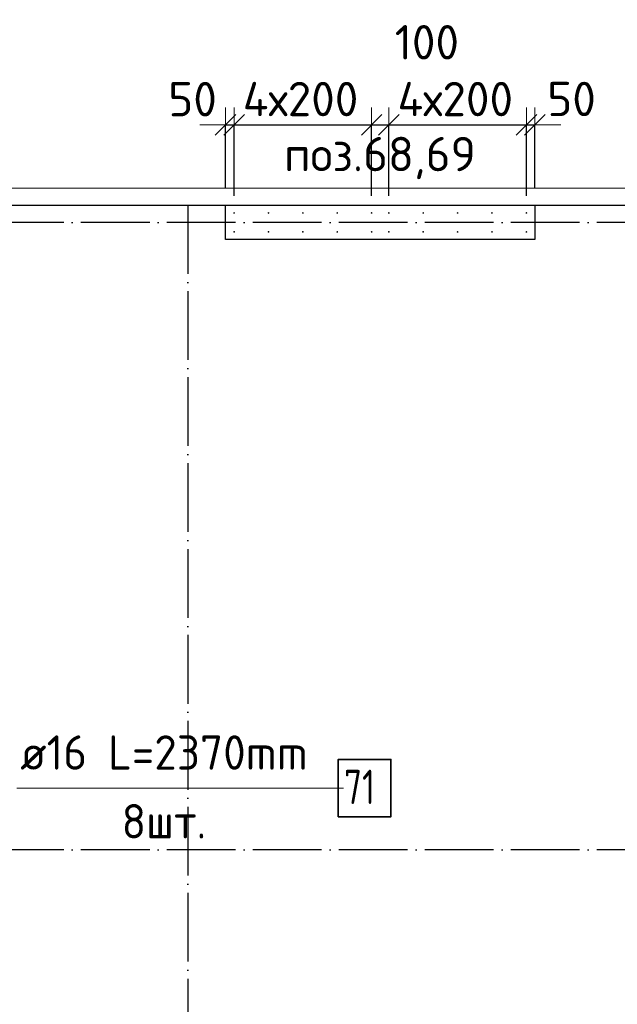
# Model space of a CAD drawing. Header units: millimetres. Extents: x 76517 to 124446, y -73423 to -21861.
# Tile 109 of 117: x 87423 to 90899, y -28059 to -22330. Entities that reach past the tile are written whole.
import ezdxf

# ---------------------------------------------------------------- set-up
doc = ezdxf.new("R2010")
doc.units = ezdxf.units.MM
doc.header["$PDMODE"] = 65
doc.linetypes.add('______11', pattern=[500, 400, -50, 0, -50])
doc.linetypes.add('______5', pattern=[1100, 800, -100, 100, -100])
for name, color, linetype, lineweight in [('Standard', 7, 'Continuous', 25), ('Арм.стержн. Выпуски', 180, 'Continuous', 35), ('Колонна (1)', 7, 'Continuous', 35), ('Размерная линия_ общее_1', 7, 'Continuous', 13), ('Фундамент_ общее', 7, 'Continuous', 35)]:
    doc.layers.add(name, color=color, linetype=linetype, lineweight=lineweight)
doc.layers.add('Осевая линия_ общее', color=7, linetype='______5', lineweight=13, true_color=0xa0a0a0)
doc.styles.add('ISOCPEUR', font='ISOCPEUR')
doc.dimstyles.new('DIMSTYLE_10', dxfattribs={"dimtxt": 200, "dimasz": 200, "dimexe": 0, "dimexo": 0, "dimgap": 100, "dimtad": 2, "dimdec": 0, "dimrnd": 5, "dimzin": 12, "dimdsep": 46, "dimtxsty": 'ISOCPEUR', "dimblk1": 'ALL_ML_STRICH', "dimblk2": 'ALL_ML_STRICH', "dimsah": 1, "dimcen": 0, "dimclrd": 7, "dimclre": 256, "dimclrt": 7, "dimadec": 0, "dimazin": 0, "dimtfac": 1, "dimtdec": 0, "dimtix": 1, "dimtmove": 2, "dimatfit": 3, "dimfxl": 0, "dimtvp": 1.2, "dimtzin": 0, "dimlwd": 0, "dimlwe": -3, "dimarcsym": 0})
doc.dimstyles.new('DIMSTYLE_16', dxfattribs={"dimtxt": 200, "dimasz": 200, "dimexe": 0, "dimexo": 0, "dimgap": 100, "dimtad": 2, "dimdec": 0, "dimrnd": 5, "dimzin": 12, "dimdsep": 46, "dimtxsty": 'ISOCPEUR', "dimblk1": 'ALL_ML_STRICH', "dimblk2": 'ALL_ML_STRICH', "dimsah": 1, "dimcen": 0, "dimclrd": 7, "dimclre": 256, "dimclrt": 7, "dimadec": 0, "dimazin": 0, "dimtfac": 1, "dimtdec": 0, "dimtix": 1, "dimtmove": 2, "dimatfit": 3, "dimfxl": 0, "dimtzin": 0, "dimlwd": 0, "dimlwe": -3, "dimarcsym": 0})

# ---------------------------------------------------------------- blocks, each defined once
blk = doc.blocks.new('ALL_ML_STRICH')
at = {"color": 0, "linetype": 'ByBlock', "lineweight": -2}
for p, q in [((-0.3, -0.3), (0.3, 0.3)), ((0, -0.5), (0, 0.5)), ((-1, 0), (0.5, 0))]:
    blk.add_line(p, q, dxfattribs=at)
blk = doc.blocks.new('*D382')
at = {"layer": 'DEFPOINTS', "color": 7, "linetype": 'Continuous', "lineweight": 13, "transparency": 33554687}
for p in [(88620, -22942.1), (88620, -23410), (88670, -23455)]:
    blk.add_point(p, dxfattribs=at)
at = {"layer": 'Размерная линия_ общее_1', "color": 253, "linetype": 'Continuous', "lineweight": -2, "true_color": 0xa0a0a0, "transparency": 33554687}
for p, q in [((88620, -23310), (88620, -22942.1)), ((88670, -23355), (88670, -22942.1))]:
    blk.add_line(p, q, dxfattribs=at)
at = {"layer": 'Размерная линия_ общее_1', "color": 7, "linetype": 'Continuous', "lineweight": -2, "transparency": 33554687}
blk.add_line((88620, -22942.1), (88670, -22942.1), dxfattribs=at)
at = {"layer": 'Размерная линия_ общее_1', "color": 7, "linetype": 'Continuous', "lineweight": 13, "transparency": 33554687, "xscale": 200, "yscale": 200, "zscale": 200}
blk.add_blockref('ALL_ML_STRICH', (88670, -22942.1), dxfattribs=at)
at = {"layer": 'Размерная линия_ общее_1', "color": 7, "linetype": 'Continuous', "lineweight": 13, "transparency": 33554687, "xscale": 200, "yscale": 200, "zscale": 200, "rotation": 180}
blk.add_blockref('ALL_ML_STRICH', (88620, -22942.1), dxfattribs=at)
at = {"layer": 'Размерная линия_ общее_1', "color": 7, "linetype": 'Continuous', "lineweight": 13, "transparency": 33554687, "insert": (88428.4, -22792.8), "char_height": 200, "width": 400, "attachment_point": 5, "style": 'ISOCPEUR'}
blk.add_mtext('\\A1;{50}', dxfattribs=at)
blk = doc.blocks.new('*D383')
at = {"layer": 'DEFPOINTS', "color": 7, "linetype": 'Continuous', "lineweight": 13, "transparency": 33554687}
for p in [(88670, -22942.1), (88670, -23455), (89470, -23455)]:
    blk.add_point(p, dxfattribs=at)
at = {"layer": 'Размерная линия_ общее_1', "color": 253, "linetype": 'Continuous', "lineweight": -2, "true_color": 0xa0a0a0, "transparency": 33554687}
for p, q in [((88670, -23355), (88670, -22942.1)), ((89470, -23355), (89470, -22942.1))]:
    blk.add_line(p, q, dxfattribs=at)
at = {"layer": 'Размерная линия_ общее_1', "color": 7, "linetype": 'Continuous', "lineweight": -2, "transparency": 33554687}
blk.add_line((88670, -22942.1), (89470, -22942.1), dxfattribs=at)
at = {"layer": 'Размерная линия_ общее_1', "color": 7, "linetype": 'Continuous', "lineweight": 13, "transparency": 33554687, "xscale": 200, "yscale": 200, "zscale": 200, "rotation": 180}
blk.add_blockref('ALL_ML_STRICH', (88670, -22942.1), dxfattribs=at)
at = {"layer": 'Размерная линия_ общее_1', "color": 7, "linetype": 'Continuous', "lineweight": 13, "transparency": 33554687, "xscale": 200, "yscale": 200, "zscale": 200}
blk.add_blockref('ALL_ML_STRICH', (89470, -22942.1), dxfattribs=at)
at = {"layer": 'Размерная линия_ общее_1', "color": 7, "linetype": 'Continuous', "lineweight": 13, "transparency": 33554687, "insert": (88720, -22692.1), "char_height": 200, "width": 10, "attachment_point": 1, "line_spacing_factor": 0.60241, "style": 'ISOCPEUR'}
blk.add_mtext('4х200', dxfattribs=at)
blk = doc.blocks.new('*D384')
at = {"layer": 'DEFPOINTS', "color": 7, "linetype": 'Continuous', "lineweight": 13, "transparency": 33554687}
for p in [(89470, -22942.1), (89470, -23455), (89570, -23455)]:
    blk.add_point(p, dxfattribs=at)
at = {"layer": 'Размерная линия_ общее_1', "color": 253, "linetype": 'Continuous', "lineweight": -2, "true_color": 0xa0a0a0, "transparency": 33554687}
for p, q in [((89470, -23355), (89470, -22942.1)), ((89570, -23355), (89570, -22942.1))]:
    blk.add_line(p, q, dxfattribs=at)
at = {"layer": 'Размерная линия_ общее_1', "color": 7, "linetype": 'Continuous', "lineweight": -2, "transparency": 33554687}
blk.add_line((89470, -22942.1), (89570, -22942.1), dxfattribs=at)
at = {"layer": 'Размерная линия_ общее_1', "color": 7, "linetype": 'Continuous', "lineweight": 13, "transparency": 33554687, "xscale": 200, "yscale": 200, "zscale": 200, "rotation": 180}
blk.add_blockref('ALL_ML_STRICH', (89470, -22942.1), dxfattribs=at)
at = {"layer": 'Размерная линия_ общее_1', "color": 7, "linetype": 'Continuous', "lineweight": 13, "transparency": 33554687, "xscale": 200, "yscale": 200, "zscale": 200}
blk.add_blockref('ALL_ML_STRICH', (89570, -22942.1), dxfattribs=at)
at = {"layer": 'Размерная линия_ общее_1', "color": 7, "linetype": 'Continuous', "lineweight": 13, "transparency": 33554687, "insert": (89791.1, -22461.5), "char_height": 200, "width": 600, "attachment_point": 5, "style": 'ISOCPEUR'}
blk.add_mtext('\\A1;{100}', dxfattribs=at)
blk = doc.blocks.new('*D385')
at = {"layer": 'DEFPOINTS', "color": 7, "linetype": 'Continuous', "lineweight": 13, "transparency": 33554687}
for p in [(89570, -22942.1), (89570, -23455), (90370, -23455)]:
    blk.add_point(p, dxfattribs=at)
at = {"layer": 'Размерная линия_ общее_1', "color": 253, "linetype": 'Continuous', "lineweight": -2, "true_color": 0xa0a0a0, "transparency": 33554687}
for p, q in [((89570, -23355), (89570, -22942.1)), ((90370, -23355), (90370, -22942.1))]:
    blk.add_line(p, q, dxfattribs=at)
at = {"layer": 'Размерная линия_ общее_1', "color": 7, "linetype": 'Continuous', "lineweight": -2, "transparency": 33554687}
blk.add_line((89570, -22942.1), (90370, -22942.1), dxfattribs=at)
at = {"layer": 'Размерная линия_ общее_1', "color": 7, "linetype": 'Continuous', "lineweight": 13, "transparency": 33554687, "xscale": 200, "yscale": 200, "zscale": 200, "rotation": 180}
blk.add_blockref('ALL_ML_STRICH', (89570, -22942.1), dxfattribs=at)
at = {"layer": 'Размерная линия_ общее_1', "color": 7, "linetype": 'Continuous', "lineweight": 13, "transparency": 33554687, "xscale": 200, "yscale": 200, "zscale": 200}
blk.add_blockref('ALL_ML_STRICH', (90370, -22942.1), dxfattribs=at)
at = {"layer": 'Размерная линия_ общее_1', "color": 7, "linetype": 'Continuous', "lineweight": 13, "transparency": 33554687, "insert": (89620, -22692.1), "char_height": 200, "width": 10, "attachment_point": 1, "line_spacing_factor": 0.60241, "style": 'ISOCPEUR'}
blk.add_mtext('4х200', dxfattribs=at)
blk = doc.blocks.new('*D386')
at = {"layer": 'DEFPOINTS', "color": 7, "linetype": 'Continuous', "lineweight": 13, "transparency": 33554687}
for p in [(90370, -22942.1), (90420, -23410), (90370, -23455)]:
    blk.add_point(p, dxfattribs=at)
at = {"layer": 'Размерная линия_ общее_1', "color": 253, "linetype": 'Continuous', "lineweight": -2, "true_color": 0xa0a0a0, "transparency": 33554687}
for p, q in [((90370, -23355), (90370, -22942.1)), ((90420, -23310), (90420, -22942.1))]:
    blk.add_line(p, q, dxfattribs=at)
at = {"layer": 'Размерная линия_ общее_1', "color": 7, "linetype": 'Continuous', "lineweight": -2, "transparency": 33554687}
blk.add_line((90370, -22942.1), (90420, -22942.1), dxfattribs=at)
at = {"layer": 'Размерная линия_ общее_1', "color": 7, "linetype": 'Continuous', "lineweight": 13, "transparency": 33554687, "xscale": 200, "yscale": 200, "zscale": 200}
blk.add_blockref('ALL_ML_STRICH', (90420, -22942.1), dxfattribs=at)
at = {"layer": 'Размерная линия_ общее_1', "color": 7, "linetype": 'Continuous', "lineweight": 13, "transparency": 33554687, "xscale": 200, "yscale": 200, "zscale": 200, "rotation": 180}
blk.add_blockref('ALL_ML_STRICH', (90370, -22942.1), dxfattribs=at)
at = {"layer": 'Размерная линия_ общее_1', "color": 7, "linetype": 'Continuous', "lineweight": 13, "transparency": 33554687, "insert": (90633, -22791.6), "char_height": 200, "width": 400, "attachment_point": 5, "style": 'ISOCPEUR'}
blk.add_mtext('\\A1;{50}', dxfattribs=at)

msp = doc.modelspace()

# ---------------------------------------------------------------- hatches: boundary and pattern name
at = {"layer": 'Арм.стержн. Выпуски', "linetype": 'Continuous', "lineweight": 35, "transparency": 33554687}
for points in [[(88675, -23455), (88674.6, -23453.1), (88673.5, -23451.5), (88671.9, -23450.4), (88670, -23450), (88668.1, -23450.4), (88666.5, -23451.5), (88665.4, -23453.1), (88665, -23455), (88665.4, -23456.9), (88666.5, -23458.5), (88668.1, -23459.6), (88670, -23460), (88671.9, -23459.6), (88673.5, -23458.5), (88674.6, -23456.9)], [(88875, -23455), (88874.6, -23453.1), (88873.5, -23451.5), (88871.9, -23450.4), (88870, -23450), (88868.1, -23450.4), (88866.5, -23451.5), (88865.4, -23453.1), (88865, -23455), (88865.4, -23456.9), (88866.5, -23458.5), (88868.1, -23459.6), (88870, -23460), (88871.9, -23459.6), (88873.5, -23458.5), (88874.6, -23456.9)], [(89075, -23455), (89074.6, -23453.1), (89073.5, -23451.5), (89071.9, -23450.4), (89070, -23450), (89068.1, -23450.4), (89066.5, -23451.5), (89065.4, -23453.1), (89065, -23455), (89065.4, -23456.9), (89066.5, -23458.5), (89068.1, -23459.6), (89070, -23460), (89071.9, -23459.6), (89073.5, -23458.5), (89074.6, -23456.9)], [(89275, -23455), (89274.6, -23453.1), (89273.5, -23451.5), (89271.9, -23450.4), (89270, -23450), (89268.1, -23450.4), (89266.5, -23451.5), (89265.4, -23453.1), (89265, -23455), (89265.4, -23456.9), (89266.5, -23458.5), (89268.1, -23459.6), (89270, -23460), (89271.9, -23459.6), (89273.5, -23458.5), (89274.6, -23456.9)], [(89475, -23455), (89474.6, -23453.1), (89473.5, -23451.5), (89471.9, -23450.4), (89470, -23450), (89468.1, -23450.4), (89466.5, -23451.5), (89465.4, -23453.1), (89465, -23455), (89465.4, -23456.9), (89466.5, -23458.5), (89468.1, -23459.6), (89470, -23460), (89471.9, -23459.6), (89473.5, -23458.5), (89474.6, -23456.9)], [(89575, -23455), (89574.6, -23453.1), (89573.5, -23451.5), (89571.9, -23450.4), (89570, -23450), (89568.1, -23450.4), (89566.5, -23451.5), (89565.4, -23453.1), (89565, -23455), (89565.4, -23456.9), (89566.5, -23458.5), (89568.1, -23459.6), (89570, -23460), (89571.9, -23459.6), (89573.5, -23458.5), (89574.6, -23456.9)], [(89775, -23455), (89774.6, -23453.1), (89773.5, -23451.5), (89771.9, -23450.4), (89770, -23450), (89768.1, -23450.4), (89766.5, -23451.5), (89765.4, -23453.1), (89765, -23455), (89765.4, -23456.9), (89766.5, -23458.5), (89768.1, -23459.6), (89770, -23460), (89771.9, -23459.6), (89773.5, -23458.5), (89774.6, -23456.9)], [(89975, -23455), (89974.6, -23453.1), (89973.5, -23451.5), (89971.9, -23450.4), (89970, -23450), (89968.1, -23450.4), (89966.5, -23451.5), (89965.4, -23453.1), (89965, -23455), (89965.4, -23456.9), (89966.5, -23458.5), (89968.1, -23459.6), (89970, -23460), (89971.9, -23459.6), (89973.5, -23458.5), (89974.6, -23456.9)], [(90175, -23455), (90174.6, -23453.1), (90173.5, -23451.5), (90171.9, -23450.4), (90170, -23450), (90168.1, -23450.4), (90166.5, -23451.5), (90165.4, -23453.1), (90165, -23455), (90165.4, -23456.9), (90166.5, -23458.5), (90168.1, -23459.6), (90170, -23460), (90171.9, -23459.6), (90173.5, -23458.5), (90174.6, -23456.9)], [(90375, -23455), (90374.6, -23453.1), (90373.5, -23451.5), (90371.9, -23450.4), (90370, -23450), (90368.1, -23450.4), (90366.5, -23451.5), (90365.4, -23453.1), (90365, -23455), (90365.4, -23456.9), (90366.5, -23458.5), (90368.1, -23459.6), (90370, -23460), (90371.9, -23459.6), (90373.5, -23458.5), (90374.6, -23456.9)], [(88675, -23565), (88674.6, -23563.1), (88673.5, -23561.5), (88671.9, -23560.4), (88670, -23560), (88668.1, -23560.4), (88666.5, -23561.5), (88665.4, -23563.1), (88665, -23565), (88665.4, -23566.9), (88666.5, -23568.5), (88668.1, -23569.6), (88670, -23570), (88671.9, -23569.6), (88673.5, -23568.5), (88674.6, -23566.9)], [(88875, -23565), (88874.6, -23563.1), (88873.5, -23561.5), (88871.9, -23560.4), (88870, -23560), (88868.1, -23560.4), (88866.5, -23561.5), (88865.4, -23563.1), (88865, -23565), (88865.4, -23566.9), (88866.5, -23568.5), (88868.1, -23569.6), (88870, -23570), (88871.9, -23569.6), (88873.5, -23568.5), (88874.6, -23566.9)], [(89075, -23565), (89074.6, -23563.1), (89073.5, -23561.5), (89071.9, -23560.4), (89070, -23560), (89068.1, -23560.4), (89066.5, -23561.5), (89065.4, -23563.1), (89065, -23565), (89065.4, -23566.9), (89066.5, -23568.5), (89068.1, -23569.6), (89070, -23570), (89071.9, -23569.6), (89073.5, -23568.5), (89074.6, -23566.9)], [(89275, -23565), (89274.6, -23563.1), (89273.5, -23561.5), (89271.9, -23560.4), (89270, -23560), (89268.1, -23560.4), (89266.5, -23561.5), (89265.4, -23563.1), (89265, -23565), (89265.4, -23566.9), (89266.5, -23568.5), (89268.1, -23569.6), (89270, -23570), (89271.9, -23569.6), (89273.5, -23568.5), (89274.6, -23566.9)], [(89475, -23565), (89474.6, -23563.1), (89473.5, -23561.5), (89471.9, -23560.4), (89470, -23560), (89468.1, -23560.4), (89466.5, -23561.5), (89465.4, -23563.1), (89465, -23565), (89465.4, -23566.9), (89466.5, -23568.5), (89468.1, -23569.6), (89470, -23570), (89471.9, -23569.6), (89473.5, -23568.5), (89474.6, -23566.9)], [(89575, -23565), (89574.6, -23563.1), (89573.5, -23561.5), (89571.9, -23560.4), (89570, -23560), (89568.1, -23560.4), (89566.5, -23561.5), (89565.4, -23563.1), (89565, -23565), (89565.4, -23566.9), (89566.5, -23568.5), (89568.1, -23569.6), (89570, -23570), (89571.9, -23569.6), (89573.5, -23568.5), (89574.6, -23566.9)], [(89775, -23565), (89774.6, -23563.1), (89773.5, -23561.5), (89771.9, -23560.4), (89770, -23560), (89768.1, -23560.4), (89766.5, -23561.5), (89765.4, -23563.1), (89765, -23565), (89765.4, -23566.9), (89766.5, -23568.5), (89768.1, -23569.6), (89770, -23570), (89771.9, -23569.6), (89773.5, -23568.5), (89774.6, -23566.9)], [(89975, -23565), (89974.6, -23563.1), (89973.5, -23561.5), (89971.9, -23560.4), (89970, -23560), (89968.1, -23560.4), (89966.5, -23561.5), (89965.4, -23563.1), (89965, -23565), (89965.4, -23566.9), (89966.5, -23568.5), (89968.1, -23569.6), (89970, -23570), (89971.9, -23569.6), (89973.5, -23568.5), (89974.6, -23566.9)], [(90175, -23565), (90174.6, -23563.1), (90173.5, -23561.5), (90171.9, -23560.4), (90170, -23560), (90168.1, -23560.4), (90166.5, -23561.5), (90165.4, -23563.1), (90165, -23565), (90165.4, -23566.9), (90166.5, -23568.5), (90168.1, -23569.6), (90170, -23570), (90171.9, -23569.6), (90173.5, -23568.5), (90174.6, -23566.9)], [(90375, -23565), (90374.6, -23563.1), (90373.5, -23561.5), (90371.9, -23560.4), (90370, -23560), (90368.1, -23560.4), (90366.5, -23561.5), (90365.4, -23563.1), (90365, -23565), (90365.4, -23566.9), (90366.5, -23568.5), (90368.1, -23569.6), (90370, -23570), (90371.9, -23569.6), (90373.5, -23568.5), (90374.6, -23566.9)]]:
    msp.add_hatch(color=4, dxfattribs=at).paths.add_polyline_path(points)

# ---------------------------------------------------------------- linework, layer by layer
at = {"layer": 'Standard', "color": 7, "linetype": 'Continuous', "lineweight": 13, "transparency": 33554687}
msp.add_lwpolyline([(79182.6, -70750), (105457, -70750), (105457, -23310), (79182.6, -23310), (79182.6, -70750)], dxfattribs=at)
at = {"layer": 'Арм.стержн. Выпуски', "color": 7, "linetype": 'Continuous', "lineweight": 13, "transparency": 33554687}
msp.add_line((87405.8, -26801.1), (89305.8, -26801.1), dxfattribs=at)
at = {"layer": 'Арм.стержн. Выпуски', "color": 7, "linetype": 'Continuous', "lineweight": 35, "transparency": 33554687}
msp.add_lwpolyline([(89275.8, -26967.7), (89582.5, -26967.7), (89582.5, -26634.4), (89275.8, -26634.4), (89275.8, -26967.7)], dxfattribs=at)
at = {"layer": 'Колонна (1)', "color": 7, "lineweight": 25, "transparency": 33554687}
for p, q in [((88620, -23610), (88620, -23410)), ((88620, -23410), (90420, -23410)), ((90420, -23410), (90420, -23610)), ((90420, -23610), (88620, -23610))]:
    msp.add_line(p, q, dxfattribs=at)
at = {"layer": 'Колонна (1)', "color": 7, "linetype": 'Continuous', "lineweight": 25, "transparency": 33554687}
for p, q in [((88620, -23610), (88620, -23410)), ((88620, -23410), (90420, -23410)), ((90420, -23410), (90420, -23610)), ((90420, -23610), (88620, -23610))]:
    msp.add_line(p, q, dxfattribs=at)
at = {"layer": 'Осевая линия_ общее', "color": 253, "linetype": '______11', "lineweight": -3, "true_color": 0xa0a0a0, "transparency": 33554687}
for p, q in [((88400, -23410), (88400, -72827.9)), ((94680, -23510), (77142.2, -23510)), ((94680, -27160), (77142.2, -27160))]:
    msp.add_line(p, q, dxfattribs=at)
at = {"layer": 'Фундамент_ общее', "color": 7, "lineweight": 25, "transparency": 33554687}
for p, q in [((86480, -23410), (88620, -23410)), ((90420, -23410), (92650, -23410))]:
    msp.add_line(p, q, dxfattribs=at)
at = {"layer": 'Фундамент_ общее', "color": 7, "linetype": 'Continuous', "lineweight": 25, "transparency": 33554687}
for p, q in [((86480, -23410), (88620, -23410)), ((90420, -23410), (92650, -23410))]:
    msp.add_line(p, q, dxfattribs=at)

# ---------------------------------------------------------------- texts
at = {"layer": 'Standard', "color": 7, "linetype": 'Continuous', "lineweight": 13, "transparency": 33554687, "insert": (89518, -23012.1), "char_height": 200, "width": 1196.491, "attachment_point": 2, "style": 'ISOCPEUR'}
msp.add_mtext('\\A1;{\\fISOCPEUR|i0|b0;\\H200.000000;\\W1.000000;\\C7;поз.68,69}\\P', dxfattribs=at)
at = {"layer": 'Арм.стержн. Выпуски', "color": 7, "linetype": 'Continuous', "lineweight": 25, "transparency": 33554687, "char_height": 200, "attachment_point": 7, "style": 'ISOCPEUR'}
for s, insert, width in [('\\W0.96;ø16 L=2370mm ', (87425.8, -26694.4), 1955.018), ('\\W0.75;71', (89309.2, -26894.4), 314.854), ('\\W0.94;8шт. ', (88015.8, -27094.4), 774.191)]:
    msp.add_mtext(s, dxfattribs=dict(at, insert=insert, width=width))

# ---------------------------------------------------------------- dimensions: what is measured, and where the dimension line sits
at = {"layer": 'Размерная линия_ общее_1', "color": 7, "linetype": 'Continuous', "lineweight": 13, "transparency": 33554687}
for base, p1, p2, picture, middle in [((89570, -22942.1), (89470, -23355), (89570, -23355), '*D384', (89791.1, -22461.5)), ((88670, -22942.1), (88620, -23310), (88670, -23355), '*D382', (88428.4, -22792.8)), ((90420, -22942.1), (90370, -23355), (90420, -23310), '*D386', (90633, -22791.6))]:
    dim = msp.add_linear_dim(base=base, p1=p1, p2=p2, dimstyle='DIMSTYLE_10', override={"dimpost": '<>', "dimclrd": 7, "dimclre": 253, "dimclrt": 7, "dimlwd": 0, "dimlwe": 65533}, dxfattribs=at)
    dim.commit()
    dim.dimension.update_dxf_attribs({"geometry": picture, "text_midpoint": middle, "dimtype": 160})
for base, p1, p2, picture, middle in [((89470, -22942.1), (88670, -23355), (89470, -23355), '*D383', (89070, -22842.1)), ((90370, -22942.1), (89570, -23355), (90370, -23355), '*D385', (89970, -22842.1))]:
    dim = msp.add_linear_dim(base=base, p1=p1, p2=p2, text='4х200', dimstyle='DIMSTYLE_16', override={"dimpost": '<>', "dimclrd": 7, "dimclre": 253, "dimclrt": 7, "dimlwd": 0, "dimlwe": 65533}, dxfattribs=at)
    dim.commit()
    dim.dimension.update_dxf_attribs({"geometry": picture, "text_midpoint": middle, "dimtype": 160})

doc.saveas('drawing.dxf')
